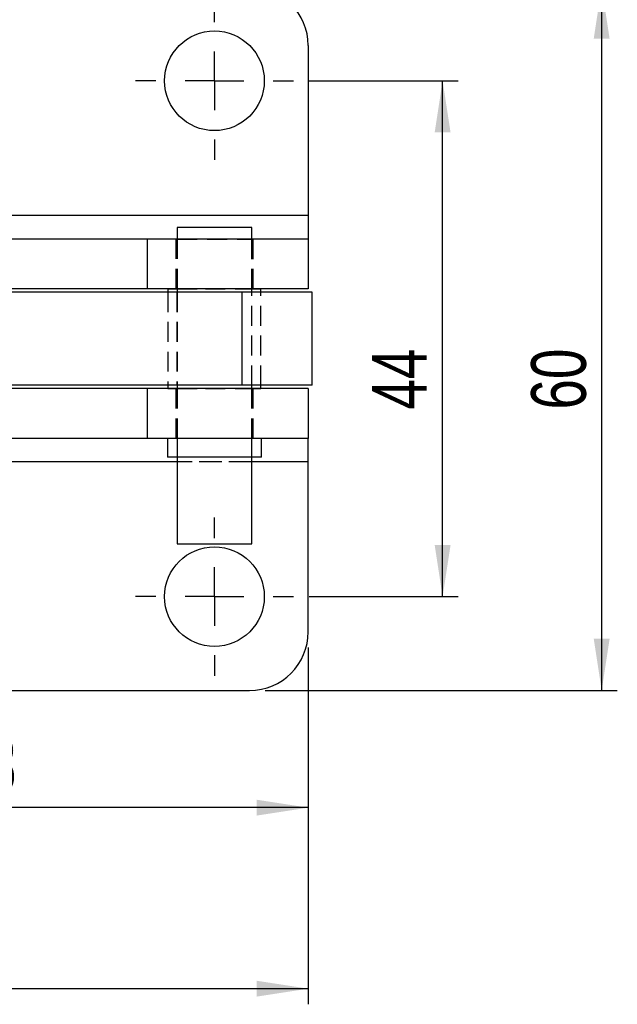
# Model space of a CAD drawing. Extents: x 35 to 509, y 18 to 386.
# Tile 10 of 21: x 236 to 287, y 18 to 102. Entities that reach past the tile are written whole.
import ezdxf

# ---------------------------------------------------------------- set-up
doc = ezdxf.new("R2010")
doc.units = 0
doc.header["$LTSCALE"] = 1.333333
doc.linetypes.add('HIDDEN', pattern=[1.905, 1.27, -0.635])
doc.layers.get('0').update_dxf_attribs({"linetype": 'CONTINUOUS'})
doc.styles.add('SLDTEXTSTYLE0', font='TXT', dxfattribs={"width": 0.75})
doc.dimstyles.new('SLDDIMSTYLE1', dxfattribs={"dimtxt": 4.666667, "dimasz": 4.402667, "dimexe": 0, "dimexo": 0.0625, "dimgap": 1.166667, "dimtad": 1, "dimdec": 0, "dimrnd": 1e-09, "dimzin": 12, "dimtxsty": 'SLDTEXTSTYLE0', "dimsah": 1, "dimcen": 0.09, "dimazin": 3, "dimtfac": 1, "dimtofl": 0, "dimtmove": 0, "dimatfit": 3, "dimtolj": 1, "dimtzin": 12})
doc.dimstyles.new('SLDDIMSTYLE2', dxfattribs={"dimtxt": 4.666667, "dimasz": 4.402667, "dimexe": 0, "dimexo": 0.0625, "dimgap": 1.166667, "dimtad": 1, "dimdec": 3, "dimrnd": 1e-09, "dimzin": 12, "dimtxsty": 'SLDTEXTSTYLE0', "dimsah": 1, "dimcen": 0.09, "dimazin": 3, "dimtfac": 1, "dimtdec": 3, "dimtofl": 0, "dimtmove": 0, "dimatfit": 3, "dimtolj": 1, "dimtzin": 12})

# ---------------------------------------------------------------- blocks, each defined once
blk = doc.blocks.new('_D_4')
at = {"color": 179, "linetype": 'CONTINUOUS'}
for p, q in [((94.575, 69.298), (94.575, 17.826)), ((260.243, 48.267), (260.243, 17.826)), ((260.243, 19.159), (94.575, 19.159))]:
    blk.add_line(p, q, dxfattribs=at)
for points in [[(94.575, 19.159), (98.978, 18.482), (98.978, 19.836)], [(260.243, 19.159), (255.84, 19.836), (255.84, 18.482)]]:
    blk.add_solid(points, dxfattribs=at)
at = {"color": 179, "linetype": 'CONTINUOUS', "insert": (168, 25.175, -50.05), "char_height": 4.6667, "attachment_point": 1, "style": 'SLDTEXTSTYLE0'}
blk.add_mtext('166', dxfattribs=at)
blk = doc.blocks.new('_D_6')
at = {"color": 179, "linetype": 'CONTINUOUS'}
for p, q in [((212.243, 48.267), (212.243, 33.267)), ((260.243, 48.267), (260.243, 33.267)), ((260.243, 34.6), (212.243, 34.6))]:
    blk.add_line(p, q, dxfattribs=at)
for points in [[(212.243, 34.6), (216.646, 33.923), (216.646, 35.277)], [(260.243, 34.6), (255.84, 35.277), (255.84, 33.923)]]:
    blk.add_solid(points, dxfattribs=at)
at = {"color": 179, "linetype": 'CONTINUOUS', "insert": (230.149, 40.616, -50.05), "char_height": 4.6667, "attachment_point": 1, "style": 'SLDTEXTSTYLE0'}
blk.add_mtext('48', dxfattribs=at)
blk = doc.blocks.new('_D_7')
at = {"color": 179, "linetype": 'CONTINUOUS'}
for p, q in [((256.576, 104.6), (286.607, 104.6)), ((285.274, 44.6), (285.274, 104.6)), ((256.576, 44.6), (286.607, 44.6))]:
    blk.add_line(p, q, dxfattribs=at)
for points in [[(285.274, 104.6), (284.596, 100.197), (285.951, 100.197)], [(285.274, 44.6), (285.951, 49.003), (284.596, 49.003)]]:
    blk.add_solid(points, dxfattribs=at)
at = {"color": 179, "linetype": 'CONTINUOUS', "insert": (279.258, 68.552, -50.05), "char_height": 4.6667, "attachment_point": 1, "rotation": 90, "style": 'SLDTEXTSTYLE0'}
blk.add_mtext('60', dxfattribs=at)
blk = doc.blocks.new('_D_8')
at = {"color": 179, "linetype": 'CONTINUOUS'}
for p, q in [((260.326, 96.6), (273.038, 96.6)), ((271.705, 52.6), (271.705, 96.6)), ((260.326, 52.6), (273.038, 52.6))]:
    blk.add_line(p, q, dxfattribs=at)
for points in [[(271.705, 96.6), (271.027, 92.197), (272.382, 92.197)], [(271.705, 52.6), (272.382, 57.003), (271.027, 57.003)]]:
    blk.add_solid(points, dxfattribs=at)
at = {"color": 179, "linetype": 'CONTINUOUS', "insert": (265.689, 68.552, -50.05), "char_height": 4.6667, "attachment_point": 1, "rotation": 90, "style": 'SLDTEXTSTYLE0'}
blk.add_mtext('44', dxfattribs=at)
blk = doc.blocks.new('SW_CENTERMARKSYMBOL_9')
at = {"color": 0, "linetype": 'CONTINUOUS'}
for p, q in [((0, 5), (0, 6.75)), ((0, 0), (0, 2.5)), ((-5, 0), (-6.75, 0)), ((0, 0), (-2.5, 0)), ((0, 0), (0, -2.5)), ((0, 0), (2.5, 0)), ((5, 0), (6.75, 0)), ((0, -5), (0, -6.75))]:
    blk.add_line(p, q, dxfattribs=at)
blk = doc.blocks.new('SW_CENTERMARKSYMBOL_12')
at = {"color": 0, "linetype": 'CONTINUOUS'}
for p, q in [((0, 5), (0, 6.75)), ((0, 0), (0, 2.5)), ((-5, 0), (-6.75, 0)), ((0, 0), (-2.5, 0)), ((0, 0), (0, -2.5)), ((0, 0), (2.5, 0)), ((5, 0), (6.75, 0)), ((0, -5), (0, -6.75))]:
    blk.add_line(p, q, dxfattribs=at)

msp = doc.modelspace()

# ---------------------------------------------------------------- linework, layer by layer
at = {"color": 7, "linetype": 'CONTINUOUS'}
for p, q in [((260.242878, 99.6001), (260.242878, 85.104935)), ((260.242878, 85.104935), (260.242878, 83.104936)), ((249.067879, 84.095263), (249.067879, 83.104936)), ((255.417879, 84.095263), (249.067879, 84.095263)), ((255.417879, 83.104936), (255.417879, 84.095263)), ((246.496382, 83.104936), (234.081014, 83.104936)), ((246.496382, 83.104936), (246.496382, 78.854936)), ((260.242878, 83.104936), (246.496382, 83.104936)), ((260.242878, 83.104936), (260.242878, 78.854936)), ((246.496382, 78.854936), (234.366049, 78.854936)), ((254.575378, 78.568849), (234.37854, 78.568849)), ((260.242878, 78.854936), (246.496382, 78.854936)), ((248.274128, 78.850099), (248.274128, 78.568849)), ((248.274128, 78.850099), (249.067879, 78.850099)), ((249.067879, 78.854936), (249.067879, 78.568849)), ((254.575378, 78.568849), (254.575378, 70.631349)), ((260.57621, 78.568849), (254.575378, 78.568849)), ((255.417879, 78.568849), (255.417879, 78.854936)), ((255.417879, 78.850099), (256.211626, 78.850099)), ((256.211626, 78.568849), (256.211626, 78.850099)), ((260.57621, 70.631349), (260.57621, 78.568849)), ((254.575378, 70.631349), (234.376811, 70.631349)), ((248.274128, 70.631349), (248.274128, 70.350099)), ((249.067879, 70.631349), (249.067879, 70.345263)), ((260.57621, 70.631349), (254.575378, 70.631349)), ((255.417879, 70.345263), (255.417879, 70.631349)), ((256.211626, 70.350099), (256.211626, 70.631349)), ((246.496382, 70.345263), (234.36432, 70.345263)), ((246.496382, 70.345263), (246.496382, 66.095262)), ((260.242878, 70.345263), (246.496382, 70.345263)), ((248.274128, 70.350099), (249.067879, 70.350099)), ((255.417879, 70.350099), (256.211626, 70.350099)), ((260.242878, 70.345263), (260.242878, 66.095262)), ((246.496382, 66.095262), (234.077549, 66.095262)), ((260.242878, 66.095262), (246.496382, 66.095262)), ((248.242876, 66.095262), (248.242876, 64.495262)), ((256.242878, 64.495262), (256.242878, 66.095262)), ((260.242878, 64.095263), (260.242878, 66.095262)), ((256.242878, 64.495262), (248.242876, 64.495262)), ((249.067879, 64.495262), (249.067879, 57.100099)), ((255.417879, 57.100099), (255.417879, 64.495262)), ((260.242878, 49.600099), (260.242878, 64.095263)), ((249.067879, 57.100099), (251.62893, 57.100099)), ((251.62893, 57.100099), (255.417879, 57.100099)), ((217.242878, 44.6001), (255.242879, 44.6001))]:
    msp.add_line(p, q, dxfattribs=at)
at = {"color": 7, "linetype": 'HIDDEN'}
for p, q in [((260.242878, 85.104935), (212.242878, 85.104935)), ((248.942877, 83.104936), (248.942877, 78.854936)), ((249.042879, 83.104936), (249.042879, 78.854936)), ((249.067879, 83.104936), (249.067879, 78.854936)), ((249.067879, 83.1001), (251.62893, 83.1001)), ((251.62893, 83.1001), (255.417879, 83.1001)), ((255.417879, 78.854936), (255.417879, 83.104936)), ((255.442879, 78.854936), (255.442879, 83.104936)), ((255.542877, 78.854936), (255.542877, 83.104936)), ((248.274128, 78.568849), (248.274128, 70.631349)), ((249.042879, 78.568849), (249.042879, 70.631349)), ((249.067879, 78.850099), (251.475445, 78.850099)), ((249.067879, 78.568849), (249.067879, 70.631349)), ((251.475445, 78.850099), (255.417879, 78.850099)), ((254.577043, 78.568849), (254.577043, 70.631349)), ((255.417879, 70.631349), (255.417879, 78.568849)), ((255.442879, 70.631349), (255.442879, 78.568849)), ((256.211626, 70.631349), (256.211626, 78.568849)), ((248.942877, 70.345263), (248.942877, 66.095262)), ((249.042879, 70.345263), (249.042879, 66.095262)), ((249.067879, 70.350099), (251.475445, 70.350099)), ((249.067879, 70.345263), (249.067879, 66.095262)), ((251.475445, 70.350099), (255.417879, 70.350099)), ((255.417879, 66.095262), (255.417879, 70.345263)), ((255.442879, 66.095262), (255.442879, 70.345263)), ((255.542877, 66.095262), (255.542877, 70.345263)), ((249.067879, 66.095262), (249.067879, 64.495262)), ((255.417879, 64.495262), (255.417879, 66.095262)), ((260.242878, 64.095263), (212.242878, 64.095263)), ((255.417879, 64.095263), (249.067879, 64.095263))]:
    msp.add_line(p, q, dxfattribs=at)
at = {"color": 8, "linetype": 'CONTINUOUS'}
for p, q in [((260.242878, 85.104935), (233.875233, 85.104935)), ((249.067879, 64.095263), (233.866458, 64.095263)), ((260.242878, 64.095263), (255.417879, 64.095263))]:
    msp.add_line(p, q, dxfattribs=at)
at = {"color": 7, "linetype": 'CONTINUOUS'}
for centre in [(252.242878, 96.600099), (252.242878, 52.600099)]:
    msp.add_circle(centre, 4.25, dxfattribs=at)
for centre, start, end in [((255.242878, 99.600099), 0, 90), ((255.242878, 49.600099), 270, 0)]:
    msp.add_arc(centre, 5, start, end, dxfattribs=at)

# ---------------------------------------------------------------- block references
at = {"color": 179, "linetype": 'CONTINUOUS'}
for name, p in [('SW_CENTERMARKSYMBOL_9', (252.242878, 96.600099)), ('SW_CENTERMARKSYMBOL_12', (252.242878, 52.600099))]:
    msp.add_blockref(name, p, dxfattribs=at)

# ---------------------------------------------------------------- dimensions: what is measured, and where the dimension line sits
for base, p1, p2, angle, dimstyle, picture, middle in [((285.273697, 104.600099), (255.242878, 44.600099), (255.242878, 104.600099), 90, 'SLDDIMSTYLE2', '_D_7', (285.273697, 73.895981)), ((271.704754, 96.600099), (258.992878, 52.600099), (258.992878, 96.600099), 90, 'SLDDIMSTYLE2', '_D_8', (271.704754, 73.895981)), ((94.57538, 19.158883), (260.242878, 49.600099), (94.57538, 70.631349), 0, 'SLDDIMSTYLE1', '_D_4', (175.068161, 19.158883)), ((212.242878, 34.600099), (260.242878, 49.600099), (212.242878, 49.600099), 0, 'SLDDIMSTYLE2', '_D_6', (235.492916, 34.600099))]:
    dim = msp.add_linear_dim(base=base, p1=p1, p2=p2, angle=angle, dimstyle=dimstyle, dxfattribs=at)
    dim.commit()
    dim.dimension.update_dxf_attribs({"geometry": picture, "text_midpoint": middle, "dimtype": 160})

doc.saveas('drawing.dxf')
